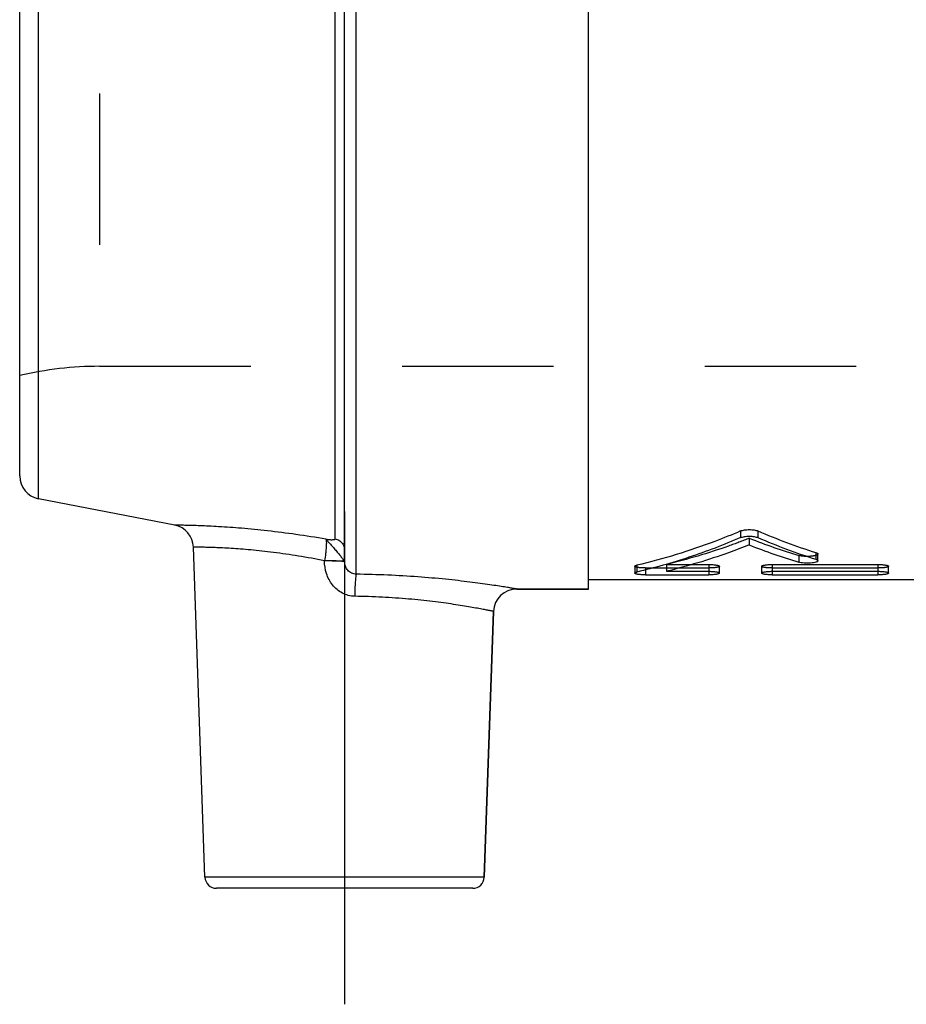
# Model space of a CAD drawing. Header units: millimetres. Extents: x 396 to 604, y 447 to 553.
# Tile 1 of 4: x 401 to 440, y 447 to 489. Entities that reach past the tile are written whole.
import ezdxf

# ---------------------------------------------------------------- set-up
doc = ezdxf.new("R2010")
doc.units = ezdxf.units.MM
doc.header["$LTSCALE"] = 65.185185
doc.linetypes.add('CENTER', pattern=[0.6, 0.375, -0.075, 0.075, -0.075])
doc.linetypes.add('HIDDEN', pattern=[0.2, 0.1, -0.1])
for name, color, linetype in [('ACHSEN_1', 7, 'CONTINUOUS'), ('KOERPER', 7, 'CONTINUOUS'), ('KONST.EL_MIT_GEO', 7, 'CONTINUOUS')]:
    doc.layers.add(name, color=color, linetype=linetype)

msp = doc.modelspace()

# ---------------------------------------------------------------- linework, layer by layer
at = {"layer": 'ACHSEN_1', "color": 2, "linetype": 'CENTER'}
msp.add_line((415.5, 468.243), (415.5, 447), dxfattribs=at)
at = {"layer": 'KOERPER', "color": 7, "linetype": 'Continuous'}
for p, q in [((426, 464.9), (426, 548)), ((409.483, 452.483), (408.986, 466.705)), ((574, 465.3), (426, 465.3)), ((422.916, 464.9), (426, 464.9)), ((421.517, 452.483), (421.917, 463.935))]:
    msp.add_line(p, q, dxfattribs=at)
at = {"layer": 'KOERPER', "color": 8, "linetype": 'HIDDEN'}
msp.add_line((404.941, 474.5), (595.059, 474.5), dxfattribs=at)
at = {"layer": 'KONST.EL_MIT_GEO', "color": 7, "linetype": 'Continuous'}
for p, q in [((416, 465.537), (416, 548)), ((415.5, 466.077), (415.5, 547.5)), ((415.095, 467.059), (415.095, 546.593)), ((402.309, 468.793), (402.309, 544.107)), ((401.5, 469.774), (401.5, 543.126)), ((408.178, 467.652), (402.309, 468.793)), ((432.563, 467.402), (432.563, 467.117)), ((433.305, 467.402), (433.305, 467.117)), ((435.799, 466.472), (435.799, 466.18)), ((414.633, 466.112), (414.633, 466.116)), ((435.889, 466.116), (435.889, 466.408)), ((428, 465.88), (428, 465.585)), ((428.091, 465.927), (428.091, 465.632)), ((429.365, 465.664), (431.19, 465.664)), ((430.479, 465.959), (431.19, 465.959)), ((431.19, 465.959), (431.19, 465.664)), ((431.645, 465.585), (431.645, 465.88)), ((433.468, 465.88), (433.468, 465.585)), ((433.924, 465.959), (433.924, 465.664)), ((433.924, 465.959), (438.48, 465.959)), ((433.924, 465.664), (438.48, 465.664)), ((438.48, 465.959), (438.48, 465.664)), ((438.936, 465.585), (438.936, 465.88)), ((428.456, 465.51), (431.19, 465.51)), ((433.924, 465.51), (438.48, 465.51)), ((426, 464.9), (422.916, 464.9)), ((421.917, 463.935), (421.517, 452.483)), ((421.517, 452.483), (409.483, 452.483)), ((421.017, 452), (409.983, 452))]:
    msp.add_line(p, q, dxfattribs=at)
at = {"layer": 'KONST.EL_MIT_GEO', "color": 8, "linetype": 'HIDDEN'}
for p, q in [((404.941, 538.4), (404.941, 474.5)), ((404.941, 474.5), (595.059, 474.5)), ((432.934, 467.087), (432.934, 466.8)), ((435.069, 466.346), (435.069, 466.053)), ((428.456, 465.807), (428.456, 465.51)), ((428.456, 465.807), (431.19, 465.807)), ((429.365, 465.959), (429.365, 465.664)), ((429.365, 465.959), (430.479, 465.959)), ((431.19, 465.664), (431.19, 465.51)), ((433.924, 465.807), (438.48, 465.807)), ((433.924, 465.664), (433.924, 465.51)), ((438.48, 465.664), (438.48, 465.51))]:
    msp.add_line(p, q, dxfattribs=at)
for centre, radius, start, end in [((404.941, 459.5), 15, 90, 103.2615), ((442.943, 492.482), 27.296, 248.4903, 253.2344)]:
    msp.add_arc(centre, radius, start, end, dxfattribs=at)
at = {"layer": 'KONST.EL_MIT_GEO', "color": 7, "linetype": 'Continuous'}
for centre, radius, start, end in [((402.5, 469.774), 1, 180, 259), ((407.987, 466.67), 1, 2, 79), ((444.26, 492.978), 27.824, 246.8132, 252.2954), ((444.279, 492.551), 27.7, 246.6619, 252.1736), ((442.957, 492.048), 27.165, 248.3477, 253.1184), ((422.916, 463.9), 1, 90, 178), ((409.983, 452.5), 0.5, 182, 270), ((421.017, 452.5), 0.5, 270, 358)]:
    msp.add_arc(centre, radius, start, end, dxfattribs=at)
for points, knots in [([(414.691, 467.047), (414.263, 467.122), (413.426, 467.254), (412.213, 467.409), (411.102, 467.518), (410.257, 467.578), (409.662, 467.609), (409.285, 467.626), (408.96, 467.637), (408.689, 467.644), (408.499, 467.647), (408.377, 467.649), (408.307, 467.65), (408.253, 467.651), (408.214, 467.651), (408.191, 467.652), (408.18, 467.652), (408.178, 467.652)], [0, 0, 0, 0, 0.199138, 0.387912, 0.560298, 0.710565, 0.775758, 0.833535, 0.883374, 0.924814, 0.957466, 0.970396, 0.981018, 0.989308, 0.995243, 0.99881, 1, 1, 1, 1]), ([(432.563, 467.402), (432.196, 467.244), (430.739, 466.657), (429.231, 466.192), (428.091, 465.927)], [0, 0, 0, 0, 0.254369, 1, 1, 1, 1]), ([(432.563, 467.402), (432.587, 467.412), (432.641, 467.429), (432.765, 467.455), (432.934, 467.466), (433.103, 467.455), (433.227, 467.429), (433.281, 467.412), (433.305, 467.402)], [0, 0, 0, 0, 0.103647, 0.225305, 0.499989, 0.77469, 0.896355, 1, 1, 1, 1]), ([(414.691, 467.047), (414.697, 467.032), (414.706, 466.993), (414.712, 466.922), (414.712, 466.827), (414.707, 466.712), (414.696, 466.58), (414.674, 466.379), (414.651, 466.223), (414.633, 466.116)], [0, 0, 0, 0, 0.051016, 0.127803, 0.229321, 0.353199, 0.496241, 0.654633, 1, 1, 1, 1]), ([(414.691, 467.047), (414.74, 467.04), (414.812, 467.032), (414.905, 467.027), (414.966, 467.026), (415.011, 467.028), (415.041, 467.032), (415.06, 467.035), (415.074, 467.039), (415.086, 467.045), (415.093, 467.051), (415.095, 467.056), (415.095, 467.059)], [0, 0, 0, 0, 0.358714, 0.523336, 0.670786, 0.795711, 0.848163, 0.893193, 0.930402, 0.959715, 0.981903, 1, 1, 1, 1]), ([(414.691, 467.047), (414.714, 467.025), (414.77, 466.965), (414.866, 466.858), (414.985, 466.722), (415.114, 466.571), (415.24, 466.42), (415.336, 466.302), (415.402, 466.219), (415.44, 466.169), (415.469, 466.131), (415.485, 466.108), (415.491, 466.099)], [0, 0, 0, 0, 0.077437, 0.19759, 0.348241, 0.513894, 0.677555, 0.822445, 0.883097, 0.933785, 0.973013, 1, 1, 1, 1]), ([(415.095, 467.059), (415.151, 467.048), (415.26, 467.008), (415.393, 466.896), (415.48, 466.747), (415.5, 466.633), (415.5, 466.577)], [0, 0, 0, 0, 0.25209, 0.502782, 0.751903, 1, 1, 1, 1]), ([(432.563, 467.117), (431.833, 466.802), (430.362, 466.24), (428.847, 465.809), (428.091, 465.632)], [0, 0, 0, 0, 0.505664, 1, 1, 1, 1]), ([(432.563, 467.117), (432.587, 467.127), (432.641, 467.145), (432.765, 467.17), (432.934, 467.182), (433.103, 467.17), (433.227, 467.145), (433.281, 467.127), (433.305, 467.117)], [0, 0, 0, 0, 0.103699, 0.225364, 0.499989, 0.774631, 0.896303, 1, 1, 1, 1]), ([(414.633, 466.116), (414.259, 466.192), (413.528, 466.325), (412.626, 466.455), (411.942, 466.536), (411.468, 466.583), (411.026, 466.621), (410.621, 466.649), (410.255, 466.67), (409.931, 466.684), (409.689, 466.692), (409.519, 466.697), (409.409, 466.699), (409.312, 466.701), (409.227, 466.703), (409.155, 466.704), (409.096, 466.704), (409.055, 466.705), (409.029, 466.705), (409.014, 466.705), (409.002, 466.705), (408.994, 466.705), (408.989, 466.705), (408.987, 466.705), (408.986, 466.705)], [0, 0, 0, 0, 0.201443, 0.391846, 0.480909, 0.564868, 0.643024, 0.714732, 0.779409, 0.836536, 0.885658, 0.907093, 0.926386, 0.9435, 0.958401, 0.97106, 0.981451, 0.989554, 0.992743, 0.995354, 0.997386, 0.998838, 0.999709, 1, 1, 1, 1]), ([(432.934, 466.8), (432.64, 466.683), (431.471, 466.242), (430.272, 465.882), (429.365, 465.664)], [0, 0, 0, 0, 0.253474, 1, 1, 1, 1]), ([(435.799, 466.472), (435.812, 466.468), (435.836, 466.459), (435.869, 466.442), (435.889, 466.422), (435.889, 466.408)], [0, 0, 0, 0, 0.361539, 0.64582, 1, 1, 1, 1]), ([(415.489, 466.087), (415.477, 466.09), (415.444, 466.093), (415.383, 466.098), (415.3, 466.103), (415.195, 466.107), (415.073, 466.111), (414.884, 466.114), (414.736, 466.116), (414.633, 466.116)], [0, 0, 0, 0, 0.043298, 0.115103, 0.213686, 0.336546, 0.48053, 0.641932, 1, 1, 1, 1]), ([(415.933, 464.587), (415.841, 464.589), (415.656, 464.614), (415.396, 464.715), (415.165, 464.872), (414.908, 465.14), (414.69, 465.557), (414.634, 465.928), (414.633, 466.112)], [0, 0, 0, 0, 0.124998, 0.250159, 0.375372, 0.500597, 0.750167, 1, 1, 1, 1]), ([(415.487, 466.083), (415.475, 466.085), (415.441, 466.089), (415.38, 466.094), (415.296, 466.099), (415.192, 466.103), (415.07, 466.106), (414.882, 466.11), (414.735, 466.112), (414.633, 466.112)], [0, 0, 0, 0, 0.04472, 0.117489, 0.216575, 0.339497, 0.483151, 0.643895, 1, 1, 1, 1]), ([(415.5, 466.077), (415.5, 466.079), (415.494, 466.081), (415.491, 466.082), (415.487, 466.083)], [0, 0, 0, 0, 0.299433, 1, 1, 1, 1]), ([(415.5, 466.082), (415.5, 466.083), (415.495, 466.085), (415.492, 466.086), (415.489, 466.087)], [0, 0, 0, 0, 0.304401, 1, 1, 1, 1]), ([(415.491, 466.099), (415.494, 466.095), (415.497, 466.09), (415.5, 466.084), (415.5, 466.082)], [0, 0, 0, 0, 0.664427, 1, 1, 1, 1]), ([(416, 465.537), (415.932, 465.539), (415.794, 465.573), (415.626, 465.698), (415.522, 465.877), (415.5, 466.012), (415.5, 466.077)], [0, 0, 0, 0, 0.253057, 0.507078, 0.757911, 1, 1, 1, 1]), ([(435.889, 466.116), (435.889, 466.103), (435.87, 466.083), (435.838, 466.067), (435.783, 466.047), (435.695, 466.029), (435.573, 466.016), (435.437, 466.011), (435.301, 466.015), (435.178, 466.028), (435.102, 466.043), (435.069, 466.053)], [0, 0, 0, 0, 0.046056, 0.082607, 0.129165, 0.249508, 0.398263, 0.563039, 0.727749, 0.877637, 1, 1, 1, 1]), ([(435.799, 466.18), (435.812, 466.176), (435.836, 466.167), (435.869, 466.151), (435.889, 466.13), (435.889, 466.116)], [0, 0, 0, 0, 0.360942, 0.644985, 1, 1, 1, 1]), ([(428, 465.88), (428, 465.885), (428.005, 465.892), (428.014, 465.899), (428.029, 465.908), (428.055, 465.918), (428.078, 465.924), (428.091, 465.927)], [0, 0, 0, 0, 0.128842, 0.218361, 0.329419, 0.620511, 1, 1, 1, 1]), ([(428, 465.585), (428, 465.589), (428.005, 465.597), (428.014, 465.604), (428.029, 465.613), (428.055, 465.622), (428.078, 465.628), (428.091, 465.632)], [0, 0, 0, 0, 0.129382, 0.219013, 0.330087, 0.620974, 1, 1, 1, 1]), ([(428.456, 465.51), (428.397, 465.51), (428.313, 465.513), (428.206, 465.522), (428.137, 465.53), (428.081, 465.541), (428.043, 465.552), (428.02, 465.562), (428.007, 465.57), (428, 465.579), (428, 465.585)], [0, 0, 0, 0, 0.369892, 0.537175, 0.685147, 0.80708, 0.900732, 0.935834, 0.963322, 1, 1, 1, 1]), ([(431.19, 465.959), (431.248, 465.959), (431.333, 465.956), (431.44, 465.946), (431.508, 465.937), (431.564, 465.925), (431.602, 465.914), (431.625, 465.904), (431.638, 465.895), (431.645, 465.886), (431.645, 465.88)], [0, 0, 0, 0, 0.369792, 0.537157, 0.685227, 0.806981, 0.900225, 0.935489, 0.963167, 1, 1, 1, 1]), ([(431.19, 465.664), (431.248, 465.664), (431.333, 465.661), (431.44, 465.651), (431.508, 465.642), (431.564, 465.63), (431.602, 465.619), (431.625, 465.608), (431.638, 465.6), (431.645, 465.59), (431.645, 465.585)], [0, 0, 0, 0, 0.369629, 0.536929, 0.684954, 0.806692, 0.899958, 0.935255, 0.962984, 1, 1, 1, 1]), ([(431.645, 465.585), (431.645, 465.579), (431.638, 465.57), (431.625, 465.562), (431.602, 465.552), (431.564, 465.541), (431.508, 465.53), (431.44, 465.522), (431.332, 465.513), (431.248, 465.51), (431.19, 465.51)], [0, 0, 0, 0, 0.036645, 0.064098, 0.099268, 0.192898, 0.314796, 0.462887, 0.630064, 1, 1, 1, 1]), ([(433.468, 465.88), (433.468, 465.886), (433.475, 465.895), (433.488, 465.904), (433.511, 465.914), (433.549, 465.925), (433.605, 465.937), (433.673, 465.946), (433.781, 465.956), (433.865, 465.959), (433.924, 465.959)], [0, 0, 0, 0, 0.036797, 0.064453, 0.099744, 0.193026, 0.314844, 0.463021, 0.630218, 1, 1, 1, 1]), ([(433.468, 465.585), (433.468, 465.59), (433.475, 465.6), (433.488, 465.608), (433.511, 465.619), (433.549, 465.63), (433.605, 465.642), (433.673, 465.651), (433.781, 465.661), (433.865, 465.664), (433.924, 465.664)], [0, 0, 0, 0, 0.03698, 0.064687, 0.100011, 0.193315, 0.315117, 0.463249, 0.630381, 1, 1, 1, 1]), ([(433.924, 465.51), (433.865, 465.51), (433.781, 465.513), (433.673, 465.522), (433.605, 465.53), (433.549, 465.541), (433.511, 465.552), (433.488, 465.562), (433.475, 465.57), (433.468, 465.579), (433.468, 465.585)], [0, 0, 0, 0, 0.369891, 0.537215, 0.685176, 0.807109, 0.90074, 0.935868, 0.963328, 1, 1, 1, 1]), ([(438.48, 465.959), (438.538, 465.959), (438.623, 465.956), (438.731, 465.946), (438.799, 465.937), (438.855, 465.925), (438.893, 465.914), (438.915, 465.904), (438.928, 465.895), (438.936, 465.886), (438.936, 465.88)], [0, 0, 0, 0, 0.369792, 0.537157, 0.685227, 0.806981, 0.900225, 0.935489, 0.963167, 1, 1, 1, 1]), ([(438.48, 465.664), (438.538, 465.664), (438.623, 465.661), (438.731, 465.651), (438.799, 465.642), (438.855, 465.63), (438.893, 465.619), (438.915, 465.608), (438.928, 465.6), (438.936, 465.59), (438.936, 465.585)], [0, 0, 0, 0, 0.369629, 0.536929, 0.684954, 0.806692, 0.899958, 0.935255, 0.962984, 1, 1, 1, 1]), ([(438.936, 465.585), (438.936, 465.579), (438.928, 465.57), (438.915, 465.562), (438.893, 465.552), (438.855, 465.541), (438.799, 465.53), (438.73, 465.522), (438.623, 465.513), (438.538, 465.51), (438.48, 465.51)], [0, 0, 0, 0, 0.036645, 0.064098, 0.099268, 0.192898, 0.314796, 0.462887, 0.630064, 1, 1, 1, 1]), ([(416, 465.537), (415.994, 465.523), (415.986, 465.485), (415.975, 465.414), (415.965, 465.319), (415.956, 465.202), (415.948, 465.066), (415.938, 464.859), (415.934, 464.698), (415.933, 464.587)], [0, 0, 0, 0, 0.047392, 0.122614, 0.223855, 0.34833, 0.492518, 0.652301, 1, 1, 1, 1]), ([(422.916, 464.9), (422.915, 464.9), (422.913, 464.901), (422.906, 464.902), (422.896, 464.903), (422.874, 464.907), (422.835, 464.914), (422.777, 464.924), (422.702, 464.936), (422.612, 464.951), (422.505, 464.969), (422.332, 464.996), (422.078, 465.036), (421.731, 465.088), (421.33, 465.144), (420.878, 465.203), (420.379, 465.263), (419.636, 465.343), (418.626, 465.432), (417.342, 465.507), (416.454, 465.532), (416, 465.537)], [0, 0, 0, 0, 0.000306, 0.001223, 0.002751, 0.004888, 0.010983, 0.01949, 0.030384, 0.04363, 0.05919, 0.077019, 0.119273, 0.169926, 0.228442, 0.294233, 0.366665, 0.44507, 0.616971, 0.804036, 1, 1, 1, 1]), ([(421.917, 463.935), (421.916, 463.935), (421.915, 463.935), (421.913, 463.936), (421.908, 463.937), (421.9, 463.938), (421.887, 463.941), (421.871, 463.944), (421.843, 463.95), (421.799, 463.959), (421.736, 463.971), (421.659, 463.986), (421.568, 464.004), (421.464, 464.024), (421.347, 464.046), (421.166, 464.079), (420.909, 464.124), (420.565, 464.182), (420.177, 464.242), (419.748, 464.303), (419.281, 464.363), (418.781, 464.419), (418.059, 464.489), (417.107, 464.556), (416.331, 464.582), (415.933, 464.587)], [0, 0, 0, 0, 0.0003, 0.000676, 0.001201, 0.002701, 0.0048, 0.007496, 0.010787, 0.019146, 0.029854, 0.042883, 0.058197, 0.075758, 0.09552, 0.117432, 0.167491, 0.225456, 0.290792, 0.362919, 0.44121, 0.524997, 0.613569, 0.802001, 1, 1, 1, 1])]:
    msp.add_open_spline(points, degree=3, knots=knots, dxfattribs=at)
at = {"layer": 'KONST.EL_MIT_GEO', "color": 8, "linetype": 'HIDDEN'}
for points, knots in [([(432.934, 467.087), (432.64, 466.971), (431.471, 466.533), (430.271, 466.175), (429.365, 465.959)], [0, 0, 0, 0, 0.253416, 1, 1, 1, 1]), ([(415.5, 466.077), (415.5, 466.079), (415.493, 466.082), (415.482, 466.084), (415.461, 466.087), (415.434, 466.09), (415.398, 466.093), (415.356, 466.095), (415.307, 466.098), (415.228, 466.101), (415.116, 466.105), (414.968, 466.108), (414.805, 466.111), (414.692, 466.112), (414.633, 466.112)], [0, 0, 0, 0, 0.005893, 0.020231, 0.043507, 0.07564, 0.116408, 0.1655, 0.222529, 0.287044, 0.436405, 0.608801, 0.798699, 1, 1, 1, 1]), ([(415.5, 466.082), (415.5, 466.083), (415.498, 466.088), (415.495, 466.094), (415.492, 466.098), (415.491, 466.099)], [0, 0, 0, 0, 0.262149, 0.755593, 1, 1, 1, 1]), ([(435.889, 466.408), (435.889, 466.395), (435.87, 466.375), (435.838, 466.359), (435.783, 466.339), (435.695, 466.322), (435.573, 466.308), (435.437, 466.304), (435.301, 466.308), (435.178, 466.321), (435.102, 466.336), (435.069, 466.346)], [0, 0, 0, 0, 0.045849, 0.082354, 0.128892, 0.249245, 0.398053, 0.5629, 0.727682, 0.877624, 1, 1, 1, 1]), ([(428.456, 465.807), (428.397, 465.807), (428.313, 465.809), (428.206, 465.818), (428.137, 465.826), (428.081, 465.837), (428.043, 465.848), (428.02, 465.858), (428.007, 465.866), (428, 465.875), (428, 465.88)], [0, 0, 0, 0, 0.370046, 0.53739, 0.685407, 0.807358, 0.900992, 0.936064, 0.963503, 1, 1, 1, 1]), ([(431.645, 465.88), (431.645, 465.875), (431.638, 465.866), (431.625, 465.858), (431.602, 465.848), (431.564, 465.837), (431.508, 465.826), (431.44, 465.818), (431.332, 465.809), (431.248, 465.807), (431.19, 465.807)], [0, 0, 0, 0, 0.036464, 0.063868, 0.099008, 0.19262, 0.314536, 0.462672, 0.62991, 1, 1, 1, 1]), ([(433.924, 465.807), (433.865, 465.807), (433.781, 465.809), (433.673, 465.818), (433.605, 465.826), (433.549, 465.837), (433.511, 465.848), (433.488, 465.858), (433.475, 465.866), (433.468, 465.875), (433.468, 465.88)], [0, 0, 0, 0, 0.370044, 0.537431, 0.685436, 0.807387, 0.901, 0.936098, 0.96351, 1, 1, 1, 1]), ([(438.936, 465.88), (438.936, 465.875), (438.928, 465.866), (438.915, 465.858), (438.893, 465.848), (438.855, 465.837), (438.799, 465.826), (438.73, 465.818), (438.623, 465.809), (438.538, 465.807), (438.48, 465.807)], [0, 0, 0, 0, 0.036464, 0.063868, 0.099008, 0.19262, 0.314536, 0.462672, 0.62991, 1, 1, 1, 1])]:
    msp.add_open_spline(points, degree=3, knots=knots, dxfattribs=at)

doc.saveas('drawing.dxf')
